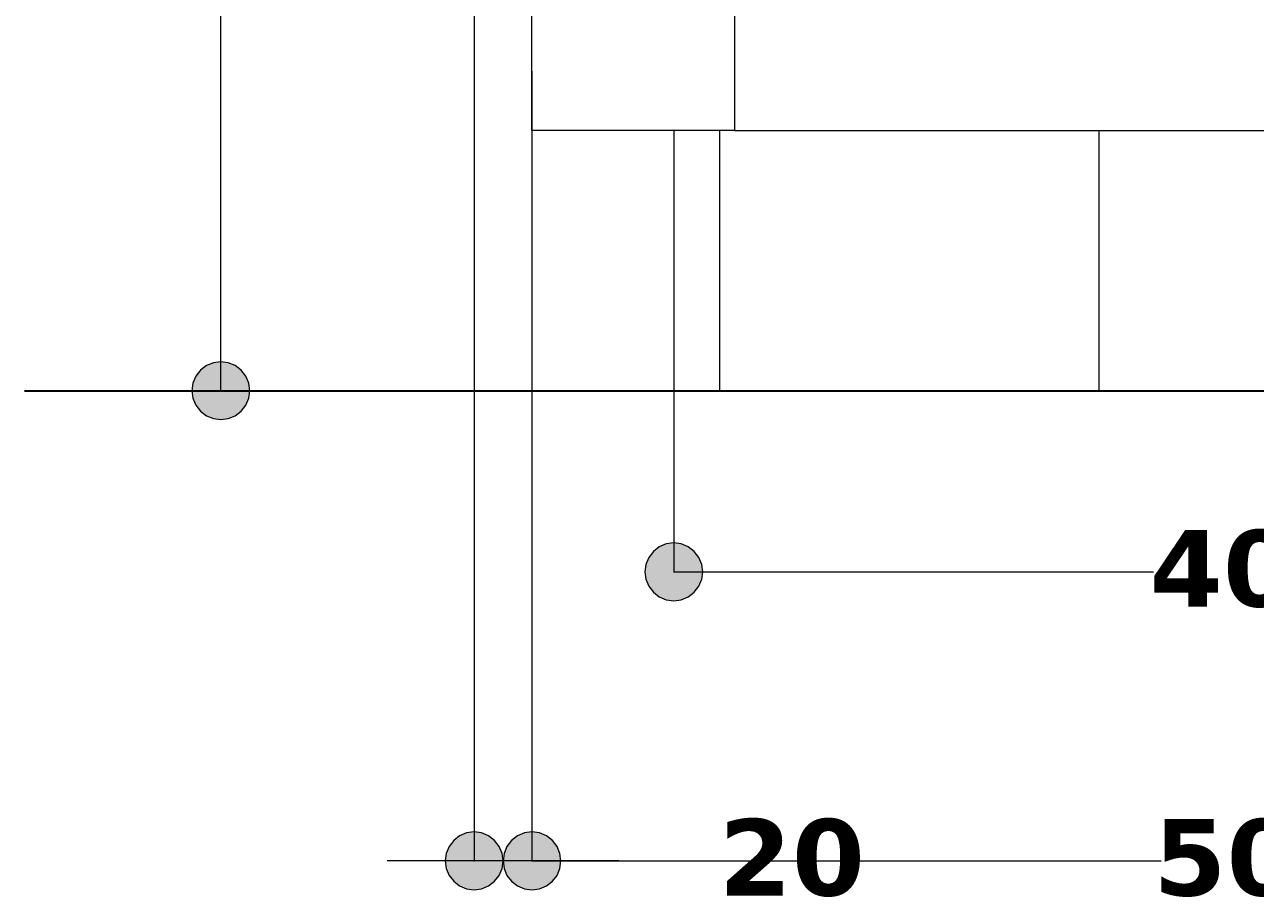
# Model space of a CAD drawing. Header units: millimetres. Extents: x 7 to 196, y -4 to 305.
# Tile 9 of 13: x 111 to 154, y 140 to 170. Entities that reach past the tile are written whole.
import ezdxf

# ---------------------------------------------------------------- set-up
doc = ezdxf.new("R2010")
doc.units = ezdxf.units.MM
doc.header["$MEASUREMENT"] = 0
doc.layers.add('Quote', color=7, linetype='Continuous', lineweight=0)

# ---------------------------------------------------------------- blocks, each defined once
blk = doc.blocks.new('Block_4')
at = {"layer": 'Quote'}
h = blk.add_hatch(color=7, dxfattribs=at)
h.dxf.hatch_style = 2
h.paths.add_polyline_path([(127.601, 141.457), (127.635, 141.199), (127.735, 140.957), (127.895, 140.751), (128.101, 140.591), (128.343, 140.491), (128.601, 140.457), (128.859, 140.491), (129.101, 140.591), (129.307, 140.751), (129.467, 140.957), (129.567, 141.199), (129.601, 141.457), (129.567, 141.715), (129.467, 141.957), (129.307, 142.163), (129.101, 142.323), (128.859, 142.423), (128.601, 142.457), (128.343, 142.423), (128.101, 142.323), (127.895, 142.163), (127.735, 141.957), (127.635, 141.715), (127.601, 141.457)])
at = {"layer": 'Quote', "color": 7, "lineweight": 9}
for p, q in [((128.601, 168.76), (128.601, 141.439)), ((128.601, 141.457), (150.344, 141.457))]:
    blk.add_line(p, q, dxfattribs=at)
at = {"layer": 'Quote'}
blk.add_lwpolyline([(127.601, 141.457), (127.635, 141.199), (127.735, 140.957), (127.895, 140.751), (128.101, 140.591), (128.343, 140.491), (128.601, 140.457), (128.859, 140.491), (129.101, 140.591), (129.307, 140.751), (129.467, 140.957), (129.567, 141.199), (129.601, 141.457), (129.567, 141.715), (129.467, 141.957), (129.307, 142.163), (129.101, 142.323), (128.859, 142.423), (128.601, 142.457), (128.343, 142.423), (128.101, 142.323), (127.895, 142.163), (127.735, 141.957), (127.635, 141.715), (127.601, 141.457)], dxfattribs=at)
at = {"layer": 'Quote', "insert": (150.076, 140.207), "char_height": 0.2, "attachment_point": 7}
blk.add_mtext('\\C7;\\FVerdana Bold|b1|i0|c1;\\H2.647527;\\W1.000000;503', dxfattribs=at)
blk = doc.blocks.new('Block_6')
at = {"layer": 'Quote'}
h = blk.add_hatch(color=7, dxfattribs=at)
h.dxf.hatch_style = 2
h.paths.add_polyline_path([(127.601, 141.457), (127.567, 141.715), (127.467, 141.957), (127.307, 142.163), (127.101, 142.323), (126.859, 142.423), (126.601, 142.457), (126.343, 142.423), (126.101, 142.323), (125.895, 142.163), (125.735, 141.957), (125.635, 141.715), (125.601, 141.457), (125.635, 141.199), (125.735, 140.957), (125.895, 140.751), (126.101, 140.591), (126.343, 140.491), (126.601, 140.457), (126.859, 140.491), (127.101, 140.591), (127.307, 140.751), (127.467, 140.957), (127.567, 141.199), (127.601, 141.457)])
h = blk.add_hatch(color=7, dxfattribs=at)
h.dxf.hatch_style = 2
h.paths.add_polyline_path([(127.601, 141.457), (127.635, 141.199), (127.735, 140.957), (127.895, 140.751), (128.101, 140.591), (128.343, 140.491), (128.601, 140.457), (128.859, 140.491), (129.101, 140.591), (129.307, 140.751), (129.467, 140.957), (129.567, 141.199), (129.601, 141.457), (129.567, 141.715), (129.467, 141.957), (129.307, 142.163), (129.101, 142.323), (128.859, 142.423), (128.601, 142.457), (128.343, 142.423), (128.101, 142.323), (127.895, 142.163), (127.735, 141.957), (127.635, 141.715), (127.601, 141.457)])
at = {"layer": 'Quote', "color": 7, "lineweight": 9}
for p, q in [((126.601, 171.81), (126.601, 141.439)), ((128.601, 166.71), (128.601, 141.439)), ((131.601, 141.457), (123.601, 141.457))]:
    blk.add_line(p, q, dxfattribs=at)
at = {"layer": 'Quote'}
for points in [[(127.601, 141.457), (127.567, 141.715), (127.467, 141.957), (127.307, 142.163), (127.101, 142.323), (126.859, 142.423), (126.601, 142.457), (126.343, 142.423), (126.101, 142.323), (125.895, 142.163), (125.735, 141.957), (125.635, 141.715), (125.601, 141.457), (125.635, 141.199), (125.735, 140.957), (125.895, 140.751), (126.101, 140.591), (126.343, 140.491), (126.601, 140.457), (126.859, 140.491), (127.101, 140.591), (127.307, 140.751), (127.467, 140.957), (127.567, 141.199), (127.601, 141.457)], [(127.601, 141.457), (127.635, 141.199), (127.735, 140.957), (127.895, 140.751), (128.101, 140.591), (128.343, 140.491), (128.601, 140.457), (128.859, 140.491), (129.101, 140.591), (129.307, 140.751), (129.467, 140.957), (129.567, 141.199), (129.601, 141.457), (129.567, 141.715), (129.467, 141.957), (129.307, 142.163), (129.101, 142.323), (128.859, 142.423), (128.601, 142.457), (128.343, 142.423), (128.101, 142.323), (127.895, 142.163), (127.735, 141.957), (127.635, 141.715), (127.601, 141.457)]]:
    blk.add_lwpolyline(points, dxfattribs=at)
at = {"layer": 'Quote', "insert": (135.054, 140.207), "char_height": 0.2, "attachment_point": 7}
blk.add_mtext('\\C7;\\FVerdana Bold|b1|i0|c1;\\H2.647527;\\W1.000000;20', dxfattribs=at)
blk = doc.blocks.new('Block_8')
at = {"layer": 'Quote'}
h = blk.add_hatch(color=7, dxfattribs=at)
h.dxf.hatch_style = 2
h.paths.add_polyline_path([(132.501, 151.451), (132.535, 151.193), (132.635, 150.951), (132.795, 150.745), (133.001, 150.585), (133.243, 150.485), (133.501, 150.451), (133.759, 150.485), (134.001, 150.585), (134.207, 150.745), (134.367, 150.951), (134.467, 151.193), (134.501, 151.451), (134.467, 151.709), (134.367, 151.951), (134.207, 152.157), (134.001, 152.317), (133.759, 152.417), (133.501, 152.451), (133.243, 152.417), (133.001, 152.317), (132.795, 152.157), (132.635, 151.951), (132.535, 151.709), (132.501, 151.451)])
h = blk.add_hatch(color=7, dxfattribs=at)
h.dxf.hatch_style = 2
h.paths.add_polyline_path([(174.701, 151.451), (174.667, 151.709), (174.567, 151.951), (174.407, 152.157), (174.201, 152.317), (173.959, 152.417), (173.701, 152.451), (173.443, 152.417), (173.201, 152.317), (172.995, 152.157), (172.835, 151.951), (172.735, 151.709), (172.701, 151.451), (172.735, 151.193), (172.835, 150.951), (172.995, 150.745), (173.201, 150.585), (173.443, 150.485), (173.701, 150.451), (173.959, 150.485), (174.201, 150.585), (174.407, 150.745), (174.567, 150.951), (174.667, 151.193), (174.701, 151.451)])
at = {"layer": 'Quote', "color": 7, "lineweight": 9}
for p, q in [((133.501, 157.71), (133.501, 151.433)), ((173.701, 157.71), (173.701, 151.433)), ((133.501, 151.451), (150.085, 151.451)), ((157.09, 151.451), (173.701, 151.451))]:
    blk.add_line(p, q, dxfattribs=at)
at = {"layer": 'Quote'}
for points in [[(132.501, 151.451), (132.535, 151.193), (132.635, 150.951), (132.795, 150.745), (133.001, 150.585), (133.243, 150.485), (133.501, 150.451), (133.759, 150.485), (134.001, 150.585), (134.207, 150.745), (134.367, 150.951), (134.467, 151.193), (134.501, 151.451), (134.467, 151.709), (134.367, 151.951), (134.207, 152.157), (134.001, 152.317), (133.759, 152.417), (133.501, 152.451), (133.243, 152.417), (133.001, 152.317), (132.795, 152.157), (132.635, 151.951), (132.535, 151.709), (132.501, 151.451)], [(174.701, 151.451), (174.667, 151.709), (174.567, 151.951), (174.407, 152.157), (174.201, 152.317), (173.959, 152.417), (173.701, 152.451), (173.443, 152.417), (173.201, 152.317), (172.995, 152.157), (172.835, 151.951), (172.735, 151.709), (172.701, 151.451), (172.735, 151.193), (172.835, 150.951), (172.995, 150.745), (173.201, 150.585), (173.443, 150.485), (173.701, 150.451), (173.959, 150.485), (174.201, 150.585), (174.407, 150.745), (174.567, 150.951), (174.667, 151.193), (174.701, 151.451)]]:
    blk.add_lwpolyline(points, dxfattribs=at)
at = {"layer": 'Quote', "insert": (149.951, 150.201), "char_height": 0.2, "attachment_point": 7}
blk.add_mtext('\\C7;\\FVerdana Bold|b1|i0|c1;\\H2.647527;\\W1.000000;402', dxfattribs=at)
blk = doc.blocks.new('Block_14')
at = {"layer": 'Quote'}
h = blk.add_hatch(color=7, dxfattribs=at)
h.dxf.hatch_style = 2
h.paths.add_polyline_path([(117.848, 156.716), (118.106, 156.75), (118.348, 156.85), (118.554, 157.01), (118.714, 157.216), (118.814, 157.458), (118.848, 157.716), (118.814, 157.974), (118.714, 158.216), (118.554, 158.422), (118.348, 158.582), (118.106, 158.682), (117.848, 158.716), (117.59, 158.682), (117.348, 158.582), (117.142, 158.422), (116.982, 158.216), (116.882, 157.974), (116.848, 157.716), (116.882, 157.458), (116.982, 157.216), (117.142, 157.01), (117.348, 156.85), (117.59, 156.75), (117.848, 156.716)])
at = {"layer": 'Quote', "color": 7, "lineweight": 9}
for p, q in [((117.848, 157.716), (117.848, 193.32)), ((133.495, 157.716), (117.83, 157.716))]:
    blk.add_line(p, q, dxfattribs=at)
at = {"layer": 'Quote'}
blk.add_lwpolyline([(117.848, 156.716), (118.106, 156.75), (118.348, 156.85), (118.554, 157.01), (118.714, 157.216), (118.814, 157.458), (118.848, 157.716), (118.814, 157.974), (118.714, 158.216), (118.554, 158.422), (118.348, 158.582), (118.106, 158.682), (117.848, 158.716), (117.59, 158.682), (117.348, 158.582), (117.142, 158.422), (116.982, 158.216), (116.882, 157.974), (116.848, 157.716), (116.882, 157.458), (116.982, 157.216), (117.142, 157.01), (117.348, 156.85), (117.59, 156.75), (117.848, 156.716)], dxfattribs=at)
blk = doc.blocks.new('Block_0')
at = {"layer": 'Quote', "color": 7, "lineweight": 9}
for p, q in [((128.601, 166.716), (128.601, 235.716)), ((135.601, 235.716), (135.601, 166.716)), ((135.601, 166.716), (128.601, 166.716)), ((133.501, 166.716), (133.501, 157.716)), ((135.085, 166.716), (135.085, 157.716)), ((135.601, 166.716), (167.601, 166.716)), ((148.185, 166.716), (148.185, 157.716)), ((133.501, 157.716), (135.085, 157.716)), ((135.085, 157.716), (148.185, 157.716)), ((148.185, 157.716), (159.017, 157.716))]:
    blk.add_line(p, q, dxfattribs=at)
at = {"layer": 'Quote', "color": 7, "lineweight": 35}
blk.add_line((111.067, 157.716), (196.135, 157.716), dxfattribs=at)
at = {"layer": 'Quote'}
for name in ['Block_14', 'Block_6', 'Block_4', 'Block_8']:
    blk.add_blockref(name, (0, 0), dxfattribs=at)

msp = doc.modelspace()

# ---------------------------------------------------------------- block references
at = {"layer": 'Quote'}
msp.add_blockref('Block_0', (0, 0), dxfattribs=at)

doc.saveas('drawing.dxf')
